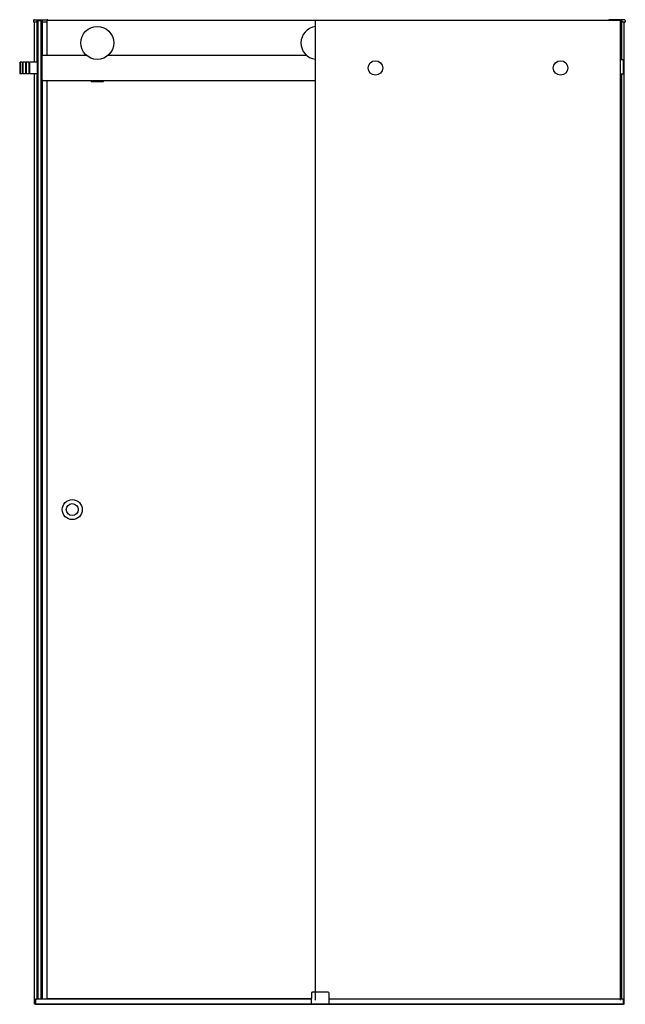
# Model space of a CAD drawing. Header units: millimetres. Extents: x 1726.17 to 1727.38, y 991.05 to 993.02.
import ezdxf

# ---------------------------------------------------------------- set-up
doc = ezdxf.new("R2010")
doc.units = ezdxf.units.MM
doc.layers.add('SANINDUSA', color=3, linetype='CONTINUOUS')

msp = doc.modelspace()

# ---------------------------------------------------------------- linework, layer by layer
at = {"layer": 'SANINDUSA'}
for p, q in [((1726.1963, 993.0178), (1726.1962, 993.0153)), ((1726.2029, 993.0143), (1726.1972, 993.0143)), ((1726.1978, 993.0193), (1726.2236, 993.0193)), ((1726.1983, 992.9343), (1726.1983, 993.0143)), ((1726.2033, 993.0173), (1726.2032, 993.0153)), ((1726.2032, 993.0146), (1726.2032, 993.0153)), ((1726.2033, 992.9343), (1726.2033, 993.0174)), ((1726.2038, 992.9343), (1726.2038, 993.0178)), ((1726.2038, 993.0178), (1726.2134, 993.0178)), ((1726.2056, 991.0598), (1726.2056, 993.0178)), ((1726.2116, 991.0598), (1726.2116, 993.0178)), ((1726.2116, 992.9297), (1726.2116, 993.0178)), ((1726.2134, 992.9468), (1726.2134, 993.0178)), ((1726.2138, 992.9474), (1726.2138, 993.0175)), ((1726.214, 993.0153), (1726.2139, 993.0173)), ((1726.214, 993.0153), (1726.214, 993.0146)), ((1726.2236, 993.0143), (1726.2143, 993.0143)), ((1726.2236, 992.9478), (1726.2236, 993.0178)), ((1726.7595, 993.0178), (1726.2236, 993.0178)), ((1726.7595, 991.0578), (1726.7595, 993.0178)), ((1727.3712, 993.0178), (1726.7595, 993.0178)), ((1727.3453, 993.0178), (1727.3453, 993.0178)), ((1727.3772, 993.0193), (1727.3468, 993.0193)), ((1727.3713, 992.9393), (1727.3713, 993.0178)), ((1727.3717, 992.9393), (1727.3717, 993.0174)), ((1727.3717, 993.0173), (1727.3718, 993.0153)), ((1727.3718, 993.0146), (1727.3718, 993.0153)), ((1727.3778, 993.0143), (1727.3721, 993.0143)), ((1727.3767, 991.0498), (1727.3767, 993.0143)), ((1727.3787, 993.0178), (1727.3788, 993.0153)), ((1726.2136, 992.9468), (1726.2116, 992.9468)), ((1726.2116, 992.9458), (1726.2116, 992.9468)), ((1726.2116, 992.8998), (1726.2116, 992.9458)), ((1726.2136, 992.8988), (1726.2136, 992.9468)), ((1726.302, 992.9478), (1726.2146, 992.9478)), ((1726.742, 992.9478), (1726.3451, 992.9478)), ((1726.1686, 992.9333), (1726.1696, 992.9343)), ((1726.1686, 992.9333), (1726.1686, 992.9123)), ((1726.1696, 992.9343), (1726.1696, 992.9113)), ((1726.1736, 992.9343), (1726.1696, 992.9343)), ((1726.1736, 992.9343), (1726.1736, 992.9113)), ((1726.1751, 992.9333), (1726.1736, 992.9333)), ((1726.1751, 992.9343), (1726.1751, 992.9113)), ((1726.1801, 992.9343), (1726.1751, 992.9343)), ((1726.1801, 992.9343), (1726.1801, 992.9113)), ((1726.1816, 992.9333), (1726.1801, 992.9333)), ((1726.1816, 992.9343), (1726.1816, 992.9113)), ((1726.1866, 992.9343), (1726.1816, 992.9343)), ((1726.1866, 992.9343), (1726.1866, 992.9113)), ((1726.1881, 992.9333), (1726.1866, 992.9333)), ((1726.1881, 992.9343), (1726.1881, 992.9113)), ((1726.2036, 992.9343), (1726.1881, 992.9343)), ((1726.2036, 992.9343), (1726.2036, 992.9113)), ((1726.2036, 992.9343), (1726.2036, 992.9113)), ((1726.2036, 992.9343), (1726.2056, 992.9343)), ((1726.2116, 992.9277), (1726.2116, 992.9277)), ((1727.3744, 992.9393), (1727.3698, 992.9393)), ((1727.3745, 992.9393), (1727.3745, 992.9103)), ((1727.3755, 992.9393), (1727.3745, 992.9393)), ((1727.3755, 992.9393), (1727.3755, 992.9103)), ((1726.1686, 992.9123), (1726.1696, 992.9113)), ((1726.1736, 992.9113), (1726.1696, 992.9113)), ((1726.1751, 992.9123), (1726.1736, 992.9123)), ((1726.1801, 992.9113), (1726.1751, 992.9113)), ((1726.1816, 992.9123), (1726.1801, 992.9123)), ((1726.1866, 992.9113), (1726.1816, 992.9113)), ((1726.1881, 992.9123), (1726.1866, 992.9123)), ((1726.2036, 992.9113), (1726.1881, 992.9113)), ((1726.1983, 991.0498), (1726.1983, 992.9113)), ((1726.2033, 991.0603), (1726.2033, 992.9113)), ((1726.2036, 992.9113), (1726.2056, 992.9113)), ((1726.2038, 991.0603), (1726.2038, 992.9113)), ((1726.2116, 991.0603), (1726.2116, 992.9198)), ((1726.2116, 992.9178), (1726.2116, 992.9178)), ((1727.3744, 992.9103), (1727.3698, 992.9103)), ((1727.3713, 991.0603), (1727.3713, 992.9103)), ((1727.3717, 991.0603), (1727.3717, 992.9103)), ((1727.3755, 992.9103), (1727.3745, 992.9103)), ((1726.2116, 992.8988), (1726.2116, 992.8998)), ((1726.2116, 992.8988), (1726.2136, 992.8988)), ((1726.2134, 991.0603), (1726.2134, 992.8988)), ((1726.2138, 991.0598), (1726.2138, 992.8981)), ((1726.2146, 992.8978), (1726.7595, 992.8978)), ((1726.2236, 991.0608), (1726.2236, 992.8978)), ((1726.3111, 992.8968), (1726.3111, 992.8978)), ((1726.3111, 992.8958), (1726.3111, 992.8968)), ((1726.3111, 992.8968), (1726.3361, 992.8968)), ((1726.3111, 992.8958), (1726.3361, 992.8958)), ((1726.3361, 992.8968), (1726.3361, 992.8978)), ((1726.3361, 992.8958), (1726.3361, 992.8968)), ((1726.7516, 991.0723), (1726.7512, 991.0498)), ((1726.7531, 991.0738), (1726.7536, 991.0738)), ((1726.7848, 991.0738), (1726.7536, 991.0738)), ((1726.7848, 991.0738), (1726.7853, 991.0738)), ((1726.7872, 991.0498), (1726.7868, 991.0723)), ((1726.1995, 991.0498), (1726.1995, 991.0603)), ((1726.1995, 991.0603), (1726.2023, 991.0603)), ((1726.1998, 991.05), (1726.1998, 991.0588)), ((1726.1998, 991.0588), (1726.1998, 991.05)), ((1726.7514, 991.0598), (1726.2008, 991.0598)), ((1726.2033, 991.0603), (1726.2023, 991.0603)), ((1726.2038, 991.0603), (1726.2033, 991.0603)), ((1726.2056, 991.0603), (1726.2038, 991.0603)), ((1726.2116, 991.0603), (1726.2116, 991.0603)), ((1726.2134, 991.0603), (1726.2116, 991.0603)), ((1726.2138, 991.0603), (1726.2134, 991.0603)), ((1726.7514, 991.0608), (1726.2236, 991.0608)), ((1726.2277, 991.0598), (1726.2277, 991.0608)), ((1727.3742, 991.0598), (1726.787, 991.0598)), ((1727.3755, 991.0603), (1727.3695, 991.0603)), ((1727.3752, 991.05), (1727.3752, 991.0588)), ((1727.3755, 991.0498), (1727.3755, 991.0603)), ((1726.1995, 991.0498), (1726.1983, 991.0498)), ((1727.3767, 991.0498), (1726.1983, 991.0498)), ((1726.2, 991.0498), (1727.375, 991.0498)), ((1727.3767, 991.0498), (1727.3755, 991.0498))]:
    msp.add_line(p, q, dxfattribs=at)
at = {"layer": 'SANINDUSA', "ltscale": 100}
msp.add_line((1727.3695, 991.0578), (1727.3695, 993.0178), dxfattribs=at)
at = {"layer": 'SANINDUSA'}
for centre, radius in [((1726.3236, 992.9728), 0.033), ((1726.8795, 992.9228), 0.0145), ((1727.2495, 992.9228), 0.0145), ((1726.2736, 992.0393), 0.02), ((1726.2736, 992.0393), 0.012)]:
    msp.add_circle(centre, radius, dxfattribs=at)
for centre, radius, start, end in [((1726.1972, 993.0153), 0.001, 178, 270), ((1726.1978, 993.0178), 0.0015, 90, 178), ((1726.2029, 993.0146), 0.0003, 270, 358), ((1726.2038, 993.0173), 0.0005, 137.3632, 178), ((1726.2038, 993.0173), 0.0005, 90.0173, 137.3458), ((1726.2134, 993.0173), 0.0005, 42.6393, 90.038), ((1726.2134, 993.0173), 0.0005, 2, 42.6368), ((1726.2143, 993.0146), 0.0003, 182, 270), ((1726.2236, 993.0178), 0.0015, 2, 90), ((1726.7636, 992.9728), 0.033, 97.1683, 262.8317), ((1727.3468, 993.0178), 0.0015, 90, 178), ((1727.3712, 993.0173), 0.0005, 42.6542, 89.9827), ((1727.3712, 993.0173), 0.0005, 2, 42.6368), ((1727.3721, 993.0146), 0.0003, 182, 270), ((1727.3772, 993.0178), 0.0015, 2, 90), ((1727.3778, 993.0153), 0.001, 270, 2), ((1726.2146, 992.9468), 0.001, 90, 180), ((1727.3698, 992.939), 0.0003, 90, 180), ((1727.3744, 992.9392), 0.0001, 0, 90), ((1727.3698, 992.9106), 0.0003, 180, 270), ((1727.3744, 992.9104), 0.0001, 270, 0), ((1726.2146, 992.8988), 0.001, 180, 270), ((1726.7531, 991.0723), 0.0015, 90, 179), ((1726.7853, 991.0723), 0.0015, 1, 90), ((1726.2008, 991.0588), 0.001, 90, 180), ((1726.2008, 991.0588), 0.001, 90, 180), ((1727.3742, 991.0588), 0.001, 0, 90), ((1726.2, 991.05), 0.0002, 180, 270), ((1726.2, 991.05), 0.0002, 180, 270), ((1727.375, 991.05), 0.0002, 270, 0)]:
    msp.add_arc(centre, radius, start, end, dxfattribs=at)

doc.saveas('drawing.dxf')
